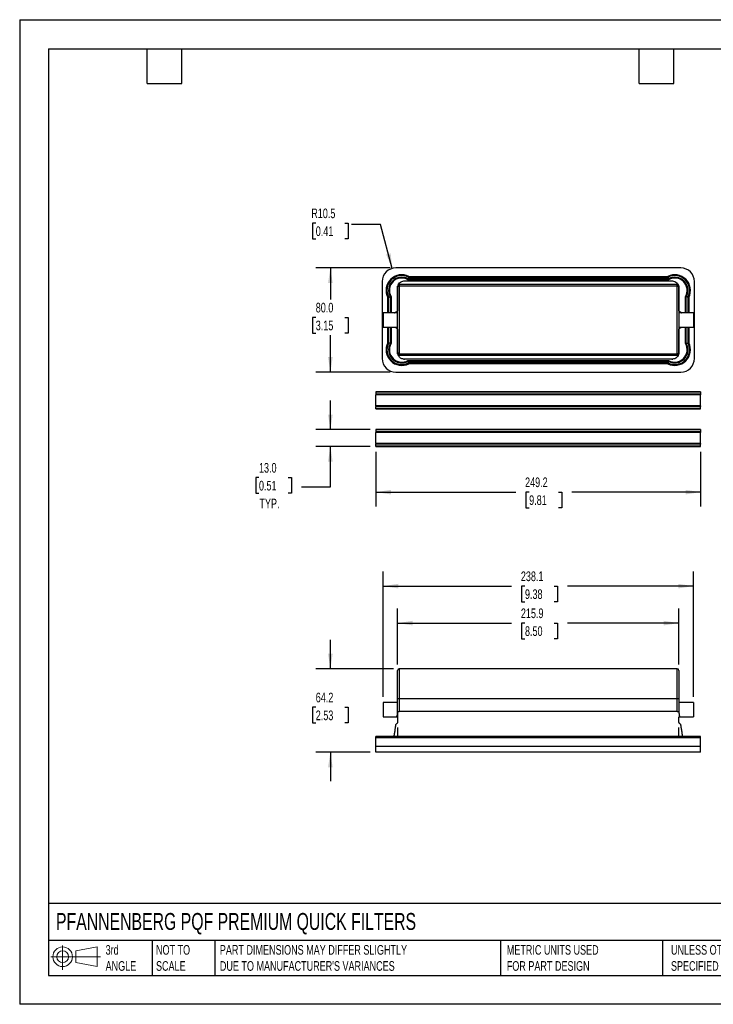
# Model space of a CAD drawing. Header units: millimetres. Extents: x 0 to 978, y 0 to 756.
# Tile 1 of 2: x 0 to 533, y 0 to 756. Entities that reach past the tile are written whole.
import ezdxf

# ---------------------------------------------------------------- set-up
doc = ezdxf.new("R2010")
doc.units = ezdxf.units.MM
doc.header["$LTSCALE"] = 3.5
doc.layers.add('DIMENSIONS', color=140, linetype='Continuous', lineweight=25)
doc.layers.add('TEXT', color=140, linetype='Continuous', lineweight=25)
doc.styles.add('SLDTEXTSTYLE0', font='TXT', dxfattribs={"width": 0.7})
doc.dimstyles.new('SLDDIMSTYLE0', dxfattribs={"dimtxt": 7.553027, "dimasz": 11.557, "dimexe": 0, "dimexo": 0.0625, "dimgap": 1.888257, "dimtad": 0, "dimtih": 1, "dimtoh": 1, "dimdec": 1, "dimrnd": 1e-09, "dimzin": 12, "dimdsep": 46, "dimtxsty": 'SLDTEXTSTYLE0', "dimsah": 1, "dimcen": 0.09, "dimadec": 0, "dimazin": 3, "dimtfac": 1, "dimtdec": 1, "dimtofl": 0, "dimtmove": 0, "dimatfit": 3, "dimfxl": 0, "dimfrac": 2, "dimtolj": 1, "dimtzin": 12, "dimarcsym": 0})
doc.dimstyles.new('SLDDIMSTYLE1', dxfattribs={"dimtxt": 7.553027, "dimasz": 11.557, "dimexe": 0, "dimexo": 0.0625, "dimgap": 1.888257, "dimtad": 0, "dimtih": 1, "dimtoh": 1, "dimdec": 1, "dimrnd": 1e-09, "dimzin": 12, "dimdsep": 46, "dimtxsty": 'SLDTEXTSTYLE0', "dimsah": 1, "dimcen": 0.09, "dimadec": 0, "dimazin": 3, "dimtfac": 1, "dimtdec": 1, "dimtmove": 0, "dimatfit": 0, "dimfxl": 0, "dimfrac": 2, "dimtolj": 1, "dimtzin": 12, "dimarcsym": 0})
doc.dimstyles.new('SLDDIMSTYLE3', dxfattribs={"dimtxt": 7.553027, "dimasz": 11.557, "dimexe": 0, "dimexo": 0.0625, "dimgap": 1.888257, "dimtad": 0, "dimtih": 1, "dimtoh": 1, "dimdec": 1, "dimrnd": 1e-09, "dimzin": 4, "dimdsep": 46, "dimtxsty": 'SLDTEXTSTYLE0', "dimsah": 1, "dimcen": 0.09, "dimadec": 0, "dimazin": 1, "dimtfac": 1, "dimtdec": 1, "dimtmove": 0, "dimatfit": 0, "dimfxl": 0, "dimfrac": 2, "dimtolj": 1, "dimtzin": 12, "dimarcsym": 0})
doc.dimstyles.new('SLDDIMSTYLE4', dxfattribs={"dimtxt": 7.553027, "dimasz": 11.557, "dimexe": 0, "dimexo": 0.0625, "dimgap": 1.888257, "dimtad": 0, "dimtih": 1, "dimtoh": 1, "dimdec": 1, "dimrnd": 1e-09, "dimzin": 12, "dimdsep": 46, "dimtxsty": 'SLDTEXTSTYLE0', "dimsah": 1, "dimcen": 0, "dimadec": 0, "dimazin": 3, "dimtfac": 1, "dimtdec": 1, "dimtofl": 0, "dimtmove": 0, "dimatfit": 3, "dimfxl": 0, "dimfrac": 2, "dimtolj": 1, "dimtzin": 12, "dimarcsym": 0})
doc.dimstyles.new('SLDDIMSTYLE5', dxfattribs={"dimtxt": 7.553027, "dimasz": 11.557, "dimexe": 0, "dimexo": 0.0625, "dimgap": 1.888257, "dimtad": 0, "dimtih": 1, "dimtoh": 1, "dimdec": 1, "dimrnd": 1e-09, "dimzin": 4, "dimdsep": 46, "dimtxsty": 'SLDTEXTSTYLE0', "dimsah": 1, "dimcen": 0.09, "dimadec": 0, "dimazin": 1, "dimtfac": 1, "dimtdec": 1, "dimtofl": 0, "dimtmove": 0, "dimatfit": 3, "dimfxl": 0, "dimfrac": 2, "dimtolj": 1, "dimtzin": 12, "dimarcsym": 0})

# ---------------------------------------------------------------- blocks, each defined once
blk = doc.blocks.new('Block11')
at = {"color": 7, "linetype": 'Continuous', "lineweight": 18}
for p, q in [((9.06, 18.59), (9.06, 0)), ((19.18, 14.59), (35.61, 17.61)), ((35.61, 17.61), (35.61, 2.56)), ((0, 10.09), (38.06, 10.09)), ((19.18, 5.59), (19.18, 14.59)), ((19.18, 5.59), (35.61, 2.56))]:
    blk.add_line(p, q, dxfattribs=at)
for radius in [7.53, 4.5]:
    blk.add_circle((9.06, 10.09), radius, dxfattribs=at)
blk = doc.blocks.new('Block12')
at = {"color": 7, "linetype": 'Continuous'}
blk.add_blockref('Block11', (0, 0), dxfattribs=at)
blk = doc.blocks.new('_D')
at = {"layer": 'DIMENSIONS'}
for p, q in [((290.21, 260.76), (290.21, 303.69)), ((506.11, 260.76), (506.11, 303.69)), ((290.21, 292.57), (377.71, 292.57)), ((387.94, 292.57), (385.41, 292.57)), ((385.41, 292.57), (385.41, 280.57)), ((410.39, 292.57), (412.92, 292.57)), ((412.92, 292.57), (412.92, 280.57)), ((506.11, 292.57), (420.62, 292.57)), ((385.41, 280.57), (387.94, 280.57)), ((412.92, 280.57), (410.39, 280.57))]:
    blk.add_line(p, q, dxfattribs=at)
for points in [[(290.21, 292.57), (301.76, 290.8), (301.76, 294.35)], [(506.11, 292.57), (494.55, 294.35), (494.55, 290.8)]]:
    blk.add_solid(points, dxfattribs=at)
at = {"layer": 'DIMENSIONS', "char_height": 7.408, "attachment_point": 1, "style": 'SLDTEXTSTYLE0'}
for s, insert in [('215.9', (384.8, 303.81)), ('8.50', (387.94, 290.12))]:
    blk.add_mtext(s, dxfattribs=dict(at, insert=insert))
blk = doc.blocks.new('_D_1')
at = {"layer": 'DIMENSIONS'}
for p, q in [((279.09, 236.02), (279.09, 332.06)), ((517.22, 236.02), (517.22, 332.06)), ((279.09, 320.95), (377.71, 320.95)), ((387.94, 320.95), (385.41, 320.95)), ((385.41, 320.95), (385.41, 308.95)), ((410.39, 320.95), (412.92, 320.95)), ((412.92, 320.95), (412.92, 308.95)), ((517.22, 320.95), (420.62, 320.95)), ((385.41, 308.95), (387.94, 308.95)), ((412.92, 308.95), (410.39, 308.95))]:
    blk.add_line(p, q, dxfattribs=at)
for points in [[(279.09, 320.95), (290.65, 319.17), (290.65, 322.73)], [(517.22, 320.95), (505.66, 322.73), (505.66, 319.17)]]:
    blk.add_solid(points, dxfattribs=at)
at = {"layer": 'DIMENSIONS', "char_height": 7.408, "attachment_point": 1, "style": 'SLDTEXTSTYLE0'}
for s, insert in [('238.1', (384.8, 332.19)), ('9.38', (387.94, 318.49))]:
    blk.add_mtext(s, dxfattribs=dict(at, insert=insert))
blk = doc.blocks.new('_D_2')
at = {"layer": 'DIMENSIONS'}
for p, q in [((238.54, 257.57), (238.54, 279.8)), ((287.02, 257.57), (227.43, 257.57)), ((227.32, 227.93), (224.78, 227.93)), ((224.78, 227.93), (224.78, 215.92)), ((249.76, 227.93), (252.3, 227.93)), ((252.3, 227.93), (252.3, 215.92)), ((224.78, 215.92), (227.32, 215.92)), ((252.3, 215.92), (249.76, 215.92)), ((269.09, 193.4), (227.43, 193.4)), ((238.54, 193.4), (238.54, 171.17))]:
    blk.add_line(p, q, dxfattribs=at)
for points in [[(238.54, 257.57), (240.32, 269.13), (236.76, 269.13)], [(238.54, 193.4), (236.76, 181.84), (240.32, 181.84)]]:
    blk.add_solid(points, dxfattribs=at)
at = {"layer": 'DIMENSIONS', "char_height": 7.408, "attachment_point": 1, "style": 'SLDTEXTSTYLE0'}
for s, insert in [('64.2', (227.32, 239.17)), ('2.53', (227.32, 225.47))]:
    blk.add_mtext(s, dxfattribs=dict(at, insert=insert))
blk = doc.blocks.new('_D_3')
at = {"layer": 'DIMENSIONS'}
for p, q in [((238.54, 441.08), (238.54, 463.3)), ((269.09, 441.08), (227.43, 441.08)), ((269.09, 428.08), (227.43, 428.08)), ((238.54, 397.14), (238.54, 428.08)), ((183.72, 404.21), (181.19, 404.21)), ((181.19, 404.21), (181.19, 392.2)), ((206.17, 404.21), (208.7, 404.21)), ((208.7, 404.21), (208.7, 392.2)), ((216.31, 397.14), (238.54, 397.14)), ((181.19, 392.2), (183.72, 392.2)), ((208.7, 392.2), (206.17, 392.2))]:
    blk.add_line(p, q, dxfattribs=at)
for points in [[(238.54, 441.08), (240.32, 452.64), (236.76, 452.64)], [(238.54, 428.08), (236.76, 416.52), (240.32, 416.52)]]:
    blk.add_solid(points, dxfattribs=at)
at = {"layer": 'DIMENSIONS', "char_height": 7.408, "attachment_point": 1, "style": 'SLDTEXTSTYLE0'}
for s, insert in [('13.0', (183.72, 415.45)), ('0.51', (183.72, 401.75)), ('TYP.', (184.09, 388.06))]:
    blk.add_mtext(s, dxfattribs=dict(at, insert=insert))
blk = doc.blocks.new('_D_4')
at = {"layer": 'DIMENSIONS'}
for p, q in [((273.54, 423.92), (273.54, 381.97)), ((522.78, 423.92), (522.78, 381.97)), ((273.54, 393.08), (380.93, 393.08)), ((391.17, 393.08), (388.63, 393.08)), ((388.63, 393.08), (388.63, 381.07)), ((413.61, 393.08), (416.15, 393.08)), ((416.15, 393.08), (416.15, 381.07)), ((522.78, 393.08), (423.85, 393.08)), ((388.63, 381.07), (391.17, 381.07)), ((416.15, 381.07), (413.61, 381.07))]:
    blk.add_line(p, q, dxfattribs=at)
for points in [[(273.54, 393.08), (285.1, 391.3), (285.1, 394.86)], [(522.78, 393.08), (511.22, 394.86), (511.22, 391.3)]]:
    blk.add_solid(points, dxfattribs=at)
at = {"layer": 'DIMENSIONS', "char_height": 7.408, "attachment_point": 1, "style": 'SLDTEXTSTYLE0'}
for s, insert in [('249.2', (388.03, 404.32)), ('9.81', (391.17, 390.62))]:
    blk.add_mtext(s, dxfattribs=dict(at, insert=insert))
blk = doc.blocks.new('_D_5')
at = {"layer": 'DIMENSIONS'}
for p, q in [((227.32, 599.51), (224.78, 599.51)), ((224.78, 599.51), (224.78, 587.5)), ((249.76, 599.51), (252.3, 599.51)), ((252.3, 599.51), (252.3, 587.5)), ((277.06, 598.44), (254.83, 598.44)), ((286.08, 564.76), (277.06, 598.44)), ((224.78, 587.5), (227.32, 587.5)), ((252.3, 587.5), (249.76, 587.5))]:
    blk.add_line(p, q, dxfattribs=at)
blk.add_solid([(286.08, 564.76), (284.81, 576.38), (281.37, 575.46)], dxfattribs=at)
at = {"layer": 'DIMENSIONS', "char_height": 7.408, "attachment_point": 1, "style": 'SLDTEXTSTYLE0'}
for s, insert in [('R10.5', (223.88, 610.75)), ('0.41', (227.32, 597.05))]:
    blk.add_mtext(s, dxfattribs=dict(at, insert=insert))
blk = doc.blocks.new('_D_6')
at = {"layer": 'DIMENSIONS'}
for p, q in [((284.36, 565.12), (227.43, 565.12)), ((238.54, 565.12), (238.54, 540.85)), ((227.32, 527.16), (224.78, 527.16)), ((224.78, 527.16), (224.78, 515.15)), ((249.76, 527.16), (252.3, 527.16)), ((252.3, 527.16), (252.3, 515.15)), ((224.78, 515.15), (227.32, 515.15)), ((252.3, 515.15), (249.76, 515.15)), ((238.54, 485.12), (238.54, 513.46)), ((284.36, 485.12), (227.43, 485.12))]:
    blk.add_line(p, q, dxfattribs=at)
for points in [[(238.54, 565.12), (236.76, 553.56), (240.32, 553.56)], [(238.54, 485.12), (240.32, 496.68), (236.76, 496.68)]]:
    blk.add_solid(points, dxfattribs=at)
at = {"layer": 'DIMENSIONS', "char_height": 7.408, "attachment_point": 1, "style": 'SLDTEXTSTYLE0'}
for s, insert in [('80.0', (227.32, 538.4)), ('3.15', (227.32, 524.7))]:
    blk.add_mtext(s, dxfattribs=dict(at, insert=insert))

msp = doc.modelspace()

# ---------------------------------------------------------------- linework, layer by layer
at = {"color": 7, "linetype": 'Continuous'}
for p, q in [((0.01, 755.66), (0.01, 0.01)), ((0.01, 755.66), (977.91, 755.66)), ((977.91, 0.01), (0.01, 0.01))]:
    msp.add_line(p, q, dxfattribs=at)
for p, q in [((507.51, 565.12), (288.8, 565.12)), ((278.3, 554.62), (278.3, 495.62)), ((291.47, 552.37), (291.47, 551.19)), ((504.85, 552.37), (291.47, 552.37)), ((295.21, 555.12), (295.21, 555.53)), ((295.21, 555.12), (501.11, 555.12)), ((498.26, 556.11), (298.05, 556.11)), ((498.09, 556.74), (298.22, 556.74)), ((298.54, 558), (497.78, 558)), ((298.69, 558.63), (497.62, 558.63)), ((501.11, 555.12), (501.11, 555.53)), ((504.85, 551.19), (504.85, 552.37)), ((518.01, 495.62), (518.01, 554.62)), ((290.21, 550.12), (289.8, 550.12)), ((290.21, 549.94), (290.21, 551.1)), ((290.21, 500.33), (290.21, 549.94)), ((291.47, 551.19), (291.47, 499.08)), ((504.85, 551.19), (291.47, 551.19)), ((504.85, 499.08), (504.85, 551.19)), ((506.11, 551.1), (506.11, 549.94)), ((506.11, 550.12), (506.52, 550.12)), ((506.11, 549.94), (506.11, 500.33)), ((282.62, 530.62), (282.62, 542.56)), ((283.25, 530.62), (283.25, 542.71)), ((284.51, 543.03), (284.51, 530.62)), ((285.14, 543.2), (285.14, 530.62)), ((511.17, 530.62), (511.17, 543.2)), ((511.8, 530.62), (511.8, 543.03)), ((513.06, 542.71), (513.06, 530.62)), ((513.69, 542.56), (513.69, 530.62)), ((290.21, 530.62), (279.09, 530.62)), ((279.09, 530.62), (279.09, 519.62)), ((289.21, 531.3), (289.13, 531.7)), ((290.21, 532.53), (289.8, 532.53)), ((506.11, 532.53), (506.52, 532.53)), ((517.22, 530.62), (506.11, 530.62)), ((507.19, 531.7), (507.1, 531.3)), ((508.24, 530.8), (508.47, 530.62)), ((517.22, 530.62), (517.22, 519.62)), ((279.09, 519.62), (290.21, 519.62)), ((282.62, 507.68), (282.62, 519.62)), ((283.25, 507.53), (283.25, 519.62)), ((284.51, 519.62), (284.51, 507.21)), ((285.14, 519.62), (285.14, 507.04)), ((288.07, 519.43), (287.84, 519.62)), ((289.21, 518.94), (289.13, 518.54)), ((289.8, 517.71), (290.21, 517.71)), ((506.11, 519.62), (517.22, 519.62)), ((506.52, 517.71), (506.11, 517.71)), ((507.19, 518.54), (507.1, 518.94)), ((511.17, 507.04), (511.17, 519.62)), ((511.8, 507.21), (511.8, 519.62)), ((513.06, 519.62), (513.06, 507.53)), ((513.69, 519.62), (513.69, 507.68)), ((289.8, 500.12), (290.21, 500.12)), ((290.21, 499.14), (290.21, 500.33)), ((504.85, 499.08), (291.47, 499.08)), ((291.47, 499.08), (291.47, 497.87)), ((504.85, 497.87), (504.85, 499.08)), ((506.11, 500.33), (506.11, 499.14)), ((506.52, 500.12), (506.11, 500.12)), ((504.85, 497.87), (291.47, 497.87)), ((501.11, 495.12), (295.21, 495.12)), ((295.21, 494.71), (295.21, 495.12)), ((298.05, 494.13), (498.26, 494.13)), ((298.22, 493.5), (498.09, 493.5)), ((497.78, 492.24), (298.54, 492.24)), ((497.62, 491.61), (298.69, 491.61)), ((501.11, 494.71), (501.11, 495.12)), ((288.8, 485.12), (507.51, 485.12)), ((522.78, 469.97), (273.54, 469.97)), ((273.54, 469.97), (273.54, 469.68)), ((522.78, 469.97), (273.54, 469.97)), ((522.78, 469.68), (273.54, 469.68)), ((273.54, 469.68), (273.54, 468.16)), ((522.78, 469.97), (522.78, 469.68)), ((522.78, 469.68), (522.78, 468.16)), ((522.78, 468.16), (273.54, 468.16)), ((273.54, 468.16), (273.54, 467.7)), ((522.78, 467.7), (273.54, 467.7)), ((273.54, 459.25), (273.54, 467.7)), ((522.78, 468.16), (522.78, 467.7)), ((522.78, 459.25), (522.78, 467.7)), ((522.78, 459.25), (273.54, 459.25)), ((273.54, 459.25), (273.54, 458.79)), ((522.78, 458.79), (273.54, 458.79)), ((273.54, 457.27), (273.54, 458.79)), ((522.78, 457.27), (273.54, 457.27)), ((273.54, 456.97), (273.54, 457.27)), ((273.54, 456.97), (522.78, 456.97)), ((522.78, 456.97), (273.54, 456.97)), ((522.78, 459.25), (522.78, 458.79)), ((522.78, 457.27), (522.78, 458.79)), ((522.78, 456.97), (522.78, 457.27)), ((522.78, 441.08), (273.54, 441.08)), ((273.54, 441.08), (273.54, 440.79)), ((522.78, 441.08), (273.54, 441.08)), ((522.78, 440.79), (273.54, 440.79)), ((273.54, 440.79), (273.54, 439.26)), ((522.78, 439.26), (273.54, 439.26)), ((273.54, 439.26), (273.54, 438.8)), ((522.78, 438.8), (273.54, 438.8)), ((273.54, 430.36), (273.54, 438.8)), ((522.78, 441.08), (522.78, 440.79)), ((522.78, 440.79), (522.78, 439.26)), ((522.78, 439.26), (522.78, 438.8)), ((522.78, 430.36), (522.78, 438.8)), ((522.78, 430.36), (273.54, 430.36)), ((273.54, 430.36), (273.54, 429.9)), ((522.78, 429.9), (273.54, 429.9)), ((273.54, 428.37), (273.54, 429.9)), ((522.78, 428.37), (273.54, 428.37)), ((273.54, 428.08), (273.54, 428.37)), ((273.54, 428.08), (522.78, 428.08)), ((522.78, 428.08), (273.54, 428.08)), ((522.78, 430.36), (522.78, 429.9)), ((522.78, 428.37), (522.78, 429.9)), ((522.78, 428.08), (522.78, 428.37)), ((504.85, 257.57), (291.47, 257.57)), ((291.47, 257.57), (291.47, 234.52)), ((504.85, 234.52), (504.85, 257.57)), ((290.21, 234.37), (290.21, 256.31)), ((506.11, 256.31), (506.11, 234.37)), ((290.21, 224.66), (290.21, 234.37)), ((291.47, 234.52), (291.47, 224.66)), ((504.85, 234.52), (291.47, 234.52)), ((504.85, 224.66), (504.85, 234.52)), ((506.11, 234.37), (506.11, 224.66)), ((290.21, 231.57), (279.09, 231.57)), ((279.09, 231.57), (279.09, 220.57)), ((517.22, 231.57), (506.11, 231.57)), ((517.22, 231.57), (517.22, 220.57)), ((279.09, 220.57), (289.6, 220.57)), ((289.65, 220.57), (290.16, 220.57)), ((504.85, 224.66), (291.47, 224.66)), ((506.08, 220.57), (506.66, 220.57)), ((506.72, 220.57), (517.22, 220.57)), ((522.78, 205.47), (273.54, 205.47)), ((273.54, 205.4), (273.54, 205.47)), ((522.78, 205.4), (273.54, 205.4)), ((273.54, 204.39), (273.54, 205.4)), ((522.78, 204.39), (273.54, 204.39)), ((273.54, 197.8), (273.54, 204.39)), ((522.78, 205.4), (522.78, 205.47)), ((522.78, 204.39), (522.78, 205.4)), ((522.78, 197.8), (522.78, 204.39)), ((522.78, 197.8), (273.54, 197.8)), ((273.54, 193.4), (273.54, 197.8)), ((522.78, 193.4), (522.78, 197.8)), ((522.78, 193.4), (273.54, 193.4))]:
    msp.add_line(p, q)
for centre, radius, start, end in [((288.8, 554.62), 10.5, 90, 180), ((293.31, 547.94), 11.97, 63.3048, 206.6952), ((293.31, 547.94), 11.34, 62.559, 207.441), ((503, 547.94), 11.97, 333.3048, 116.6952), ((503, 547.94), 11.34, 332.559, 117.441), ((507.51, 554.62), 10.5, 0, 90), ((293.31, 547.94), 10.08, 60.85825, 209.14175), ((293.31, 547.94), 9.45, 59.88, 210.12), ((503, 547.94), 10.08, 330.85825, 119.14175), ((503, 547.94), 9.45, 329.88, 120.12), ((293.31, 502.3), 11.97, 153.3048, 296.6952), ((293.31, 502.3), 11.34, 152.559, 297.441), ((293.31, 502.3), 10.08, 150.85825, 299.14175), ((293.31, 502.3), 9.45, 149.88, 300.12), ((503, 502.3), 11.97, 243.3048, 26.6952), ((503, 502.3), 11.34, 242.559, 27.441), ((503, 502.3), 10.08, 240.85825, 29.14175), ((503, 502.3), 9.45, 239.88, 30.12), ((291.46, 500.33), 1.26, 180.21394, 270.21235), ((504.85, 500.33), 1.26, 269.78765, 359.78606), ((288.8, 495.62), 10.5, 180, 270), ((507.51, 495.62), 10.5, 270, 0), ((291.47, 256.31), 1.26, 90, 180), ((504.85, 256.31), 1.26, 0, 90), ((291.16, 231.82), 2.72, 83.45921, 110.3994), ((505.16, 231.82), 2.72, 69.6006, 96.54079)]:
    msp.add_arc(centre, radius, start, end)
for points, knots in [([(291.47, 552.37), (291.31, 552.35), (291.06, 552.32), (290.77, 552.17), (290.53, 551.97), (290.34, 551.71), (290.23, 551.39), (290.21, 551.2), (290.21, 551.1)], [0, 0, 0, 0, 0.241668, 0.368351, 0.498636, 0.708752, 0.844335, 1, 1, 1, 1]), ([(290.67, 552.21), (290.61, 552.13), (290.51, 551.95), (290.41, 551.8), (290.37, 551.72)], [0, 0, 0, 0, 0.500012, 1, 1, 1, 1]), ([(290.7, 552.19), (290.99, 552.71), (291.6, 553.79), (293.25, 554.89), (294.56, 555.04), (295.21, 555.12)], [0, 0, 0, 0, 0.310399, 0.6552, 1, 1, 1, 1]), ([(298.14, 556.42), (298.14, 556.42), (298.11, 556.33), (298.08, 556.22), (298.06, 556.11), (298.05, 556.11)], [0, 0, 0, 0, 0.0005533, 0.9694908, 1, 1, 1, 1]), ([(298.54, 558), (298.54, 557.99), (298.53, 557.96), (298.48, 557.75), (298.4, 557.44), (298.31, 557.09), (298.25, 556.85), (298.22, 556.74), (298.22, 556.74)], [0, 0, 0, 0, 0.206779, 0.41347, 0.622662, 0.837566, 0.994919, 1, 1, 1, 1]), ([(298.54, 558), (298.54, 558.01), (298.54, 558.02), (298.57, 558.12), (298.61, 558.28), (298.65, 558.45), (298.68, 558.57), (298.69, 558.63), (298.69, 558.63)], [0, 0, 0, 0, 0.207197, 0.414302, 0.624049, 0.839462, 0.992507, 1, 1, 1, 1]), ([(497.78, 558), (497.77, 558.01), (497.77, 558.02), (497.75, 558.12), (497.71, 558.28), (497.67, 558.45), (497.64, 558.57), (497.62, 558.63), (497.62, 558.63)], [0, 0, 0, 0, 0.207197, 0.414302, 0.624049, 0.839462, 0.992507, 1, 1, 1, 1]), ([(497.78, 558), (497.78, 557.99), (497.79, 557.96), (497.84, 557.75), (497.91, 557.44), (498, 557.09), (498.07, 556.85), (498.09, 556.74), (498.09, 556.74)], [0, 0, 0, 0, 0.206779, 0.41347, 0.622662, 0.837566, 0.994919, 1, 1, 1, 1]), ([(498.18, 556.42), (498.18, 556.42), (498.2, 556.33), (498.23, 556.22), (498.26, 556.11), (498.26, 556.11)], [0, 0, 0, 0, 0.0005533, 0.9694908, 1, 1, 1, 1]), ([(501.11, 555.12), (501.76, 555.04), (503.06, 554.89), (504.62, 553.88), (505.18, 552.9), (505.42, 552.5)], [0, 0, 0, 0, 0.368494, 0.736987, 1, 1, 1, 1]), ([(506.11, 551.1), (506.1, 551.2), (506.09, 551.39), (505.97, 551.71), (505.79, 551.97), (505.55, 552.17), (505.25, 552.32), (505.01, 552.35), (504.85, 552.37)], [0, 0, 0, 0, 0.155605, 0.291168, 0.501364, 0.63161, 0.758281, 1, 1, 1, 1]), ([(505.94, 551.74), (505.87, 551.85), (505.75, 552.07), (505.57, 552.38), (505.48, 552.54)], [0, 0, 0, 0, 0.499895, 1, 1, 1, 1]), ([(290.21, 550.64), (290.21, 550.38), (290.2, 549.88), (290.2, 548.94), (290.19, 547.9), (290.18, 546.75), (290.17, 545.5), (290.16, 544.13), (290.15, 542.66), (290.14, 541.11), (290.13, 539.54), (290.12, 538.07), (290.12, 536.73), (290.13, 535.54), (290.14, 534.48), (290.15, 533.56), (290.2, 532.75), (290.16, 532.35), (290.14, 532.14)], [0, 0, 0, 0, 0.081807, 0.155643, 0.222166, 0.282256, 0.337103, 0.388293, 0.437816, 0.487965, 0.538269, 0.588233, 0.640354, 0.696963, 0.759981, 0.830855, 0.910619, 1, 1, 1, 1]), ([(290.21, 549.94), (290.21, 549.97), (290.21, 550.06), (290.24, 550.29), (290.38, 550.62), (290.67, 550.94), (291.04, 551.15), (291.33, 551.18), (291.47, 551.19)], [0, 0, 0, 0, 0.035149, 0.141373, 0.356032, 0.570689, 0.785344, 1, 1, 1, 1]), ([(504.85, 551.19), (504.99, 551.18), (505.27, 551.15), (505.65, 550.94), (505.94, 550.62), (506.07, 550.29), (506.11, 550.06), (506.11, 549.97), (506.11, 549.94)], [0, 0, 0, 0, 0.214656, 0.429311, 0.643968, 0.858627, 0.964851, 1, 1, 1, 1]), ([(506.17, 532.13), (506.16, 532.18), (506.13, 532.26), (506.15, 532.57), (506.17, 533), (506.18, 533.57), (506.18, 534.3), (506.19, 535.19), (506.19, 536.26), (506.19, 537.46), (506.19, 538.72), (506.18, 540.09), (506.17, 541.58), (506.16, 543.41), (506.14, 545.6), (506.11, 548.16), (506.11, 549.86), (506.11, 550.76)], [0, 0, 0, 0, 0.086655, 0.161773, 0.225838, 0.279654, 0.324575, 0.362889, 0.398133, 0.434916, 0.476866, 0.525728, 0.582545, 0.647991, 0.74932, 0.866892, 1, 1, 1, 1]), ([(283.25, 542.71), (283.25, 542.71), (283.23, 542.71), (283.13, 542.68), (282.97, 542.65), (282.8, 542.6), (282.68, 542.57), (282.62, 542.56), (282.62, 542.56)], [0, 0, 0, 0, 0.207197, 0.414302, 0.624049, 0.839462, 0.992507, 1, 1, 1, 1]), ([(283.25, 542.71), (283.27, 542.72), (283.29, 542.72), (283.5, 542.77), (283.81, 542.85), (284.16, 542.94), (284.4, 543), (284.51, 543.03), (284.51, 543.03)], [0, 0, 0, 0, 0.206779, 0.41347, 0.622662, 0.837566, 0.994919, 1, 1, 1, 1]), ([(284.83, 543.11), (284.83, 543.11), (284.92, 543.14), (285.03, 543.17), (285.14, 543.2), (285.14, 543.2)], [0, 0, 0, 0, 0.000553, 0.969491, 1, 1, 1, 1]), ([(511.17, 543.2), (511.18, 543.2), (511.28, 543.17), (511.39, 543.14), (511.49, 543.11), (511.49, 543.11)], [0, 0, 0, 0, 0.030509, 0.999447, 1, 1, 1, 1]), ([(513.06, 542.71), (513.05, 542.72), (513.02, 542.72), (512.81, 542.77), (512.51, 542.85), (512.15, 542.94), (511.91, 543), (511.81, 543.03), (511.8, 543.03)], [0, 0, 0, 0, 0.206779, 0.41347, 0.622662, 0.837566, 0.994919, 1, 1, 1, 1]), ([(513.06, 542.71), (513.07, 542.71), (513.08, 542.71), (513.19, 542.68), (513.34, 542.65), (513.52, 542.6), (513.64, 542.57), (513.69, 542.56), (513.69, 542.56)], [0, 0, 0, 0, 0.207197, 0.414302, 0.624049, 0.839462, 0.992507, 1, 1, 1, 1]), ([(287.9, 530.62), (288, 530.72), (288.36, 531.07), (288.86, 531.2), (289.21, 531.3)], [0, 0, 0, 0, 0.281967, 1, 1, 1, 1]), ([(289.21, 531.3), (289.35, 531.34), (289.62, 531.43), (289.94, 531.73), (290.11, 531.98), (290.14, 532.13), (290.14, 532.14)], [0, 0, 0, 0, 0.3265645, 0.653129, 0.9796936, 1, 1, 1, 1]), ([(506.18, 532.13), (506.18, 532.13), (506.2, 531.98), (506.38, 531.73), (506.69, 531.43), (506.96, 531.34), (507.1, 531.3)], [0, 0, 0, 0, 0.017732, 0.345155, 0.672577, 1, 1, 1, 1]), ([(507.1, 531.3), (507.45, 531.19), (507.85, 531.07), (508.19, 530.84), (508.24, 530.8)], [0, 0, 0, 0, 0.8617262, 1, 1, 1, 1]), ([(289.21, 518.94), (288.87, 519.05), (288.47, 519.17), (288.12, 519.4), (288.07, 519.43)], [0, 0, 0, 0, 0.862275, 1, 1, 1, 1]), ([(290.14, 518.1), (290.14, 518.11), (290.11, 518.26), (289.94, 518.51), (289.62, 518.81), (289.35, 518.9), (289.21, 518.94)], [0, 0, 0, 0, 0.018766, 0.345844, 0.672922, 1, 1, 1, 1]), ([(290.14, 518.11), (290.16, 518.06), (290.18, 517.97), (290.16, 517.67), (290.15, 517.24), (290.14, 516.66), (290.13, 515.94), (290.13, 515.05), (290.12, 513.97), (290.12, 512.78), (290.13, 511.51), (290.13, 510.14), (290.14, 508.66), (290.16, 506.83), (290.18, 504.64), (290.2, 502.07), (290.2, 500.38), (290.21, 499.48)], [0, 0, 0, 0, 0.086655, 0.161773, 0.225838, 0.279654, 0.324575, 0.362889, 0.398133, 0.434916, 0.476866, 0.525728, 0.582545, 0.647991, 0.74932, 0.866892, 1, 1, 1, 1]), ([(506.11, 499.59), (506.11, 499.86), (506.11, 500.36), (506.12, 501.3), (506.12, 502.34), (506.13, 503.48), (506.14, 504.74), (506.15, 506.1), (506.17, 507.58), (506.18, 509.13), (506.18, 510.69), (506.19, 512.16), (506.19, 513.5), (506.19, 514.7), (506.17, 515.76), (506.16, 516.68), (506.12, 517.49), (506.15, 517.89), (506.17, 518.1)], [0, 0, 0, 0, 0.081807, 0.155643, 0.222166, 0.282256, 0.337103, 0.388293, 0.437816, 0.487965, 0.538269, 0.588233, 0.640354, 0.696963, 0.759981, 0.830855, 0.910619, 1, 1, 1, 1]), ([(507.1, 518.94), (506.96, 518.9), (506.69, 518.81), (506.38, 518.51), (506.2, 518.26), (506.18, 518.11), (506.17, 518.1)], [0, 0, 0, 0, 0.326222, 0.652445, 0.978667, 1, 1, 1, 1]), ([(508.41, 519.62), (508.31, 519.52), (507.95, 519.17), (507.46, 519.04), (507.1, 518.94)], [0, 0, 0, 0, 0.281967, 1, 1, 1, 1]), ([(282.62, 507.68), (282.62, 507.68), (282.68, 507.66), (282.8, 507.64), (282.97, 507.59), (283.13, 507.56), (283.23, 507.53), (283.25, 507.53), (283.25, 507.53)], [0, 0, 0, 0, 0.007493, 0.160538, 0.375951, 0.585698, 0.792803, 1, 1, 1, 1]), ([(284.51, 507.21), (284.51, 507.21), (284.4, 507.24), (284.16, 507.3), (283.81, 507.39), (283.5, 507.46), (283.29, 507.52), (283.27, 507.52), (283.25, 507.53)], [0, 0, 0, 0, 0.005081, 0.162434, 0.377338, 0.58653, 0.793221, 1, 1, 1, 1]), ([(284.83, 507.13), (284.83, 507.13), (284.92, 507.1), (285.03, 507.07), (285.14, 507.04), (285.14, 507.04)], [0, 0, 0, 0, 0.0005533, 0.9694908, 1, 1, 1, 1]), ([(511.17, 507.04), (511.18, 507.04), (511.28, 507.07), (511.39, 507.1), (511.49, 507.13), (511.49, 507.13)], [0, 0, 0, 0, 0.030509, 0.999447, 1, 1, 1, 1]), ([(511.8, 507.21), (511.81, 507.21), (511.91, 507.24), (512.15, 507.3), (512.51, 507.39), (512.81, 507.46), (513.02, 507.52), (513.05, 507.52), (513.06, 507.53)], [0, 0, 0, 0, 0.005081, 0.162434, 0.377338, 0.58653, 0.793221, 1, 1, 1, 1]), ([(513.69, 507.68), (513.69, 507.68), (513.64, 507.66), (513.52, 507.64), (513.34, 507.59), (513.19, 507.56), (513.08, 507.53), (513.07, 507.53), (513.06, 507.53)], [0, 0, 0, 0, 0.007493, 0.160538, 0.375951, 0.585698, 0.792803, 1, 1, 1, 1]), ([(290.21, 499.14), (290.21, 499.04), (290.23, 498.84), (290.34, 498.53), (290.53, 498.27), (290.77, 498.07), (291.06, 497.91), (291.31, 497.89), (291.47, 497.87)], [0, 0, 0, 0, 0.155605, 0.291168, 0.501364, 0.63161, 0.758281, 1, 1, 1, 1]), ([(504.85, 497.87), (505.01, 497.89), (505.25, 497.91), (505.55, 498.07), (505.79, 498.27), (505.97, 498.53), (506.09, 498.84), (506.1, 499.04), (506.11, 499.14)], [0, 0, 0, 0, 0.241668, 0.368351, 0.498636, 0.708752, 0.844335, 1, 1, 1, 1]), ([(290.38, 498.49), (290.44, 498.39), (290.57, 498.17), (290.74, 497.85), (290.83, 497.7)], [0, 0, 0, 0, 0.4998951, 1, 1, 1, 1]), ([(295.21, 495.12), (294.56, 495.2), (293.26, 495.35), (291.69, 496.36), (291.13, 497.34), (290.9, 497.74)], [0, 0, 0, 0, 0.368574, 0.737148, 1, 1, 1, 1]), ([(298.05, 494.13), (298.06, 494.13), (298.08, 494.02), (298.11, 493.91), (298.14, 493.81), (298.14, 493.81)], [0, 0, 0, 0, 0.030509, 0.999447, 1, 1, 1, 1]), ([(298.22, 493.5), (298.22, 493.5), (298.25, 493.39), (298.31, 493.15), (298.4, 492.79), (298.48, 492.49), (298.53, 492.28), (298.54, 492.25), (298.54, 492.24)], [0, 0, 0, 0, 0.005081, 0.162434, 0.377338, 0.58653, 0.793221, 1, 1, 1, 1]), ([(298.69, 491.61), (298.69, 491.61), (298.68, 491.66), (298.65, 491.79), (298.61, 491.96), (298.57, 492.12), (298.54, 492.22), (298.54, 492.23), (298.54, 492.24)], [0, 0, 0, 0, 0.007493, 0.160538, 0.375951, 0.585698, 0.792803, 1, 1, 1, 1]), ([(497.62, 491.61), (497.62, 491.61), (497.64, 491.66), (497.67, 491.79), (497.71, 491.96), (497.75, 492.12), (497.77, 492.22), (497.77, 492.23), (497.78, 492.24)], [0, 0, 0, 0, 0.007493, 0.160538, 0.375951, 0.585698, 0.792803, 1, 1, 1, 1]), ([(498.09, 493.5), (498.09, 493.5), (498.07, 493.39), (498, 493.15), (497.91, 492.79), (497.84, 492.49), (497.79, 492.28), (497.78, 492.25), (497.78, 492.24)], [0, 0, 0, 0, 0.005081, 0.162434, 0.377338, 0.58653, 0.793221, 1, 1, 1, 1]), ([(498.26, 494.13), (498.26, 494.13), (498.23, 494.02), (498.2, 493.91), (498.18, 493.81), (498.18, 493.81)], [0, 0, 0, 0, 0.030509, 0.999447, 1, 1, 1, 1]), ([(505.62, 498.04), (505.33, 497.53), (504.72, 496.44), (503.06, 495.35), (501.76, 495.2), (501.11, 495.12)], [0, 0, 0, 0, 0.310258, 0.655129, 1, 1, 1, 1]), ([(505.65, 498.02), (505.7, 498.11), (505.8, 498.28), (505.9, 498.44), (505.95, 498.51)], [0, 0, 0, 0, 0.5000123, 1, 1, 1, 1]), ([(290.21, 224.66), (290.2, 224.08), (290.18, 223.05), (290.17, 221.7), (290.16, 220.78), (290.15, 220.19), (290.15, 219.67), (290.14, 219.06), (290.14, 218.39), (290.14, 217.79), (290.13, 217.25), (290.14, 216.77), (290.13, 216.36), (290.19, 216.03), (289.71, 215.64), (289.25, 215.2), (288.77, 214.72), (288.62, 214.28), (288.58, 214.01), (288.56, 213.86), (288.52, 213.61), (288.45, 213.11), (288.31, 212.26), (288.05, 210.62), (287.76, 208.77), (287.45, 206.84), (287.3, 205.91), (287.23, 205.47)], [0, 0, 0, 0, 0.067485, 0.119574, 0.156283, 0.173878, 0.188284, 0.216623, 0.246299, 0.279235, 0.316816, 0.359956, 0.409244, 0.460632, 0.501833, 0.538299, 0.601042, 0.6485, 0.657574, 0.665985, 0.675854, 0.688452, 0.723935, 0.774823, 0.890087, 0.946895, 1, 1, 1, 1]), ([(289.6, 220.58), (289.6, 220.58), (289.59, 220.48), (289.6, 220.77), (289.73, 221.26), (289.94, 221.93), (290.11, 223.03), (290.17, 224.12), (290.21, 224.66)], [0, 0, 0, 0, 0.010175, 0.26426, 0.390205, 0.520258, 0.762236, 1, 1, 1, 1]), ([(290.21, 224.66), (290.21, 224.66), (290.23, 224.66), (290.34, 224.66), (290.53, 224.66), (290.77, 224.66), (291.06, 224.66), (291.31, 224.66), (291.47, 224.66)], [0, 0, 0, 0, 0.155605, 0.291168, 0.501364, 0.63161, 0.758281, 1, 1, 1, 1]), ([(504.85, 224.66), (505.01, 224.66), (505.25, 224.66), (505.55, 224.66), (505.79, 224.66), (505.97, 224.66), (506.09, 224.66), (506.1, 224.66), (506.11, 224.66)], [0, 0, 0, 0, 0.241668, 0.368351, 0.498636, 0.708752, 0.844335, 1, 1, 1, 1]), ([(506.11, 224.66), (506.14, 224.08), (506.21, 222.93), (506.4, 221.81), (506.62, 221.17), (506.71, 220.7), (506.71, 220.63), (506.71, 220.58)], [0, 0, 0, 0, 0.254461, 0.508866, 0.63577, 0.766558, 1, 1, 1, 1]), ([(509.08, 205.47), (509.01, 205.91), (508.86, 206.84), (508.56, 208.77), (508.26, 210.62), (508, 212.26), (507.87, 213.11), (507.79, 213.61), (507.75, 213.86), (507.73, 214.01), (507.7, 214.28), (507.55, 214.72), (507.06, 215.2), (506.6, 215.64), (506.12, 216.03), (506.18, 216.36), (506.18, 216.77), (506.18, 217.25), (506.18, 217.79), (506.18, 218.39), (506.17, 219.06), (506.17, 219.67), (506.16, 220.19), (506.16, 220.46), (506.16, 220.61)], [0, 0, 0, 0, 0.062969, 0.130326, 0.266999, 0.327338, 0.369412, 0.38435, 0.396052, 0.406024, 0.416784, 0.473056, 0.547452, 0.590691, 0.639545, 0.700477, 0.758919, 0.810071, 0.854632, 0.893685, 0.928873, 0.962475, 0.979557, 1, 1, 1, 1]), ([(290.13, 212.38), (290.13, 212.38), (290.13, 212.39), (290.13, 212.36), (290.13, 212.27), (290.13, 212.03), (290.13, 211.61), (290.13, 210.5), (290.14, 209.12), (290.15, 207.49), (290.16, 206.4), (290.16, 205.72), (290.17, 205.47)], [0, 0, 0, 0, 0.000404, 0.017661, 0.036237, 0.082255, 0.1451, 0.226614, 0.559426, 0.717781, 0.895625, 1, 1, 1, 1]), ([(506.15, 205.47), (506.15, 205.72), (506.16, 206.41), (506.17, 207.49), (506.18, 209.15), (506.18, 210.53), (506.19, 211.64), (506.19, 212.06), (506.19, 212.31), (506.19, 212.4), (506.19, 212.42), (506.19, 212.42), (506.19, 212.42)], [0, 0, 0, 0, 0.1010835, 0.2743019, 0.4293189, 0.7616301, 0.8450884, 0.9106243, 0.9600601, 0.9804815, 0.9994709, 1, 1, 1, 1]), ([(509.08, 205.47), (509.05, 205.66), (508.97, 206.12), (508.89, 206.66), (508.82, 207.05), (508.79, 207.25), (508.78, 207.34), (508.77, 207.36), (508.77, 207.36), (508.77, 207.36)], [0, 0, 0, 0, 0.266716, 0.626472, 0.768884, 0.878564, 0.960421, 0.994925, 1, 1, 1, 1])]:
    msp.add_open_spline(points, degree=3, knots=knots)
at = {"layer": 'TEXT'}
for p, q in [((22.22, 733.42), (955.67, 733.42)), ((22.22, 733.42), (22.22, 22.22)), ((97.79, 706.75), (97.79, 733.42)), ((124.46, 706.75), (124.46, 733.42)), ((475.61, 706.75), (475.61, 733.42)), ((502.28, 706.75), (502.28, 733.42)), ((97.79, 706.75), (124.46, 706.75)), ((475.61, 706.75), (502.28, 706.75)), ((955.67, 77.44), (22.22, 77.44)), ((955.67, 48.89), (22.22, 48.89)), ((101.66, 48.89), (101.66, 22.22)), ((149.93, 48.89), (149.93, 22.22)), ((369.19, 48.89), (369.19, 22.22)), ((493.49, 48.89), (493.49, 22.22)), ((22.22, 22.22), (955.67, 22.22))]:
    msp.add_line(p, q, dxfattribs=at)

# ---------------------------------------------------------------- block references
msp.add_blockref('Block12', (23.93, 26.44), dxfattribs=at)

# ---------------------------------------------------------------- texts
at = {"layer": 'TEXT', "attachment_point": 1, "style": 'SLDTEXTSTYLE0'}
for s, insert, char_height in [('PFANNENBERG PQF PREMIUM QUICK FILTERS', (27.88, 70.08), 12.9646), ('3rd^JANGLE', (65.98, 45.49), 7.408), ('NOT TO^JSCALE', (104.67, 45.49), 7.4083), ("PART DIMENSIONS MAY DIFFER SLIGHTLY ^JDUE TO MANUFACTURER'S VARIANCES", (153.69, 45.49), 7.4083), ('METRIC UNITS USED ^JFOR PART DESIGN', (373.99, 45.49), 7.4083), ('UNLESS OTHERWISE ^JSPECIFIED UNITS ARE:', (500.04, 45.49), 7.4083)]:
    msp.add_mtext(s, dxfattribs=dict(at, insert=insert, char_height=char_height))

# ---------------------------------------------------------------- dimensions: what is measured, and where the dimension line sits
at = {"layer": 'DIMENSIONS'}
dim = msp.add_radius_dim(center=(288.8, 554.62), mpoint=(286.08, 564.76), dimstyle='SLDDIMSTYLE4', dxfattribs=at)
dim.commit()
dim.dimension.update_dxf_attribs({"geometry": '_D_5', "text_midpoint": (238.54, 598.44), "dimtype": 164})
for base, p1, p2, dimstyle, picture, middle in [((238.54, 485.12), (288.8, 565.12), (288.8, 485.12), 'SLDDIMSTYLE5', '_D_6', (238.54, 527.16)), ((238.54, 193.4), (291.47, 257.57), (273.54, 193.4), 'SLDDIMSTYLE1', '_D_2', (238.54, 227.93))]:
    dim = msp.add_linear_dim(base=base, p1=p1, p2=p2, angle=90, dimstyle=dimstyle, dxfattribs=at)
    dim.commit()
    dim.dimension.update_dxf_attribs({"geometry": picture, "text_midpoint": middle, "dimtype": 160})
dim = msp.add_linear_dim(base=(238.54, 428.08), p1=(273.54, 441.08), p2=(273.54, 428.08), angle=90, text='<>\\PTYP.', dimstyle='SLDDIMSTYLE3', dxfattribs=at)
dim.commit()
dim.dimension.update_dxf_attribs({"geometry": '_D_3', "text_midpoint": (238.54, 397.14), "dimtype": 160})
for base, p1, p2, picture, middle in [((273.54, 393.08), (522.78, 428.37), (273.54, 428.37), '_D_4', (402.39, 393.08)), ((517.22, 320.95), (279.09, 231.57), (517.22, 231.57), '_D_1', (399.16, 320.95)), ((506.11, 292.57), (290.21, 256.31), (506.11, 256.31), '_D', (399.16, 292.57))]:
    dim = msp.add_linear_dim(base=base, p1=p1, p2=p2, dimstyle='SLDDIMSTYLE0', dxfattribs=at)
    dim.commit()
    dim.dimension.update_dxf_attribs({"geometry": picture, "text_midpoint": middle, "dimtype": 160})

doc.saveas('drawing.dxf')
